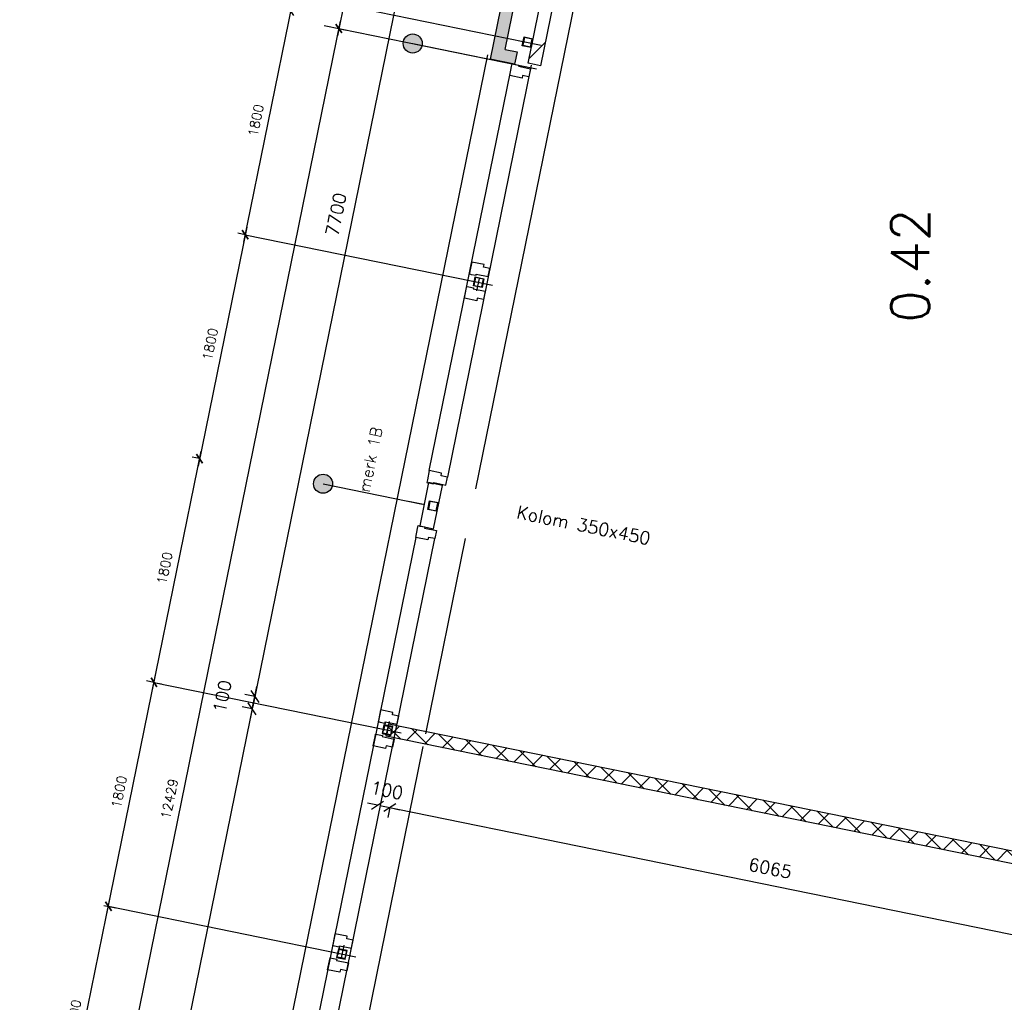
# Model space of a CAD drawing. Extents: x -84256 to 172857, y -58817 to 112048.
# Tile 3 of 90: x -83523 to -75763, y -51075 to -43332. Entities that reach past the tile are written whole.
import ezdxf

# ---------------------------------------------------------------- set-up
doc = ezdxf.new("R2010")
doc.units = 0
doc.header["$LTSCALE"] = 50
doc.header["$MEASUREMENT"] = 0
doc.header["$PDMODE"] = 3
doc.header["$PDSIZE"] = 0.001
doc.layers.get('0').update_dxf_attribs({"linetype": 'CONTINUOUS'})
doc.layers.get('DEFPOINTS').update_dxf_attribs({"linetype": 'CONTINUOUS'})
for name, color, linetype in [('A--A21--_F123-', 9, 'CONTINUOUS'), ('A--A22--_F123-', 9, 'CONTINUOUS'), ('A--A28--_F-2--', 7, 'CONTINUOUS'), ('A--L21--', 3, 'CONTINUOUS'), ('A--L21--_F-2--', 7, 'CONTINUOUS'), ('A--L21A3_BUITENWAND', 3, 'CONTINUOUS'), ('A--L22--_F-2--', 7, 'CONTINUOUS'), ('A--L28--', 7, 'CONTINUOUS'), ('A--L28--_F-2--', 7, 'CONTINUOUS'), ('A--L31--', 2, 'CONTINUOUS'), ('A--L31--_F123-', 7, 'CONTINUOUS'), ('A--L3A1_VPORTS', 1, 'CONTINUOUS'), ('A--M$1A-_F123-', 1, 'CONTINUOUS'), ('A--T$1A-25_TEKST', 2, 'CONTINUOUS'), ('A--T$1A-_F123-_RN', 4, 'CONTINUOUS'), ('TEKST_KOZIJNMERK', 10, 'CONTINUOUS'), ('X--LR---_CP', 7, 'CONTINUOUS')]:
    doc.layers.add(name, color=color, linetype=linetype)
doc.styles.add('ALFA-0_25', font='ROMANS')
doc.styles.add('B-01', font='SIMPLEX.SHX', dxfattribs={"width": 0.8, "height": 4.5})
doc.styles.add('HIEMSTRA', font='romans.shx')
doc.dimstyles.get("Standard").update_dxf_attribs({"dimscale": 40, "dimtxt": 2.5, "dimasz": 2, "dimexe": 0.3, "dimexo": 0.3, "dimgap": 2, "dimtad": 0, "dimdec": 0, "dimzin": 0, "dimdsep": 46, "dimtxsty": 'HIEMSTRA', "dimblk1": 'OBLIQUE', "dimblk2": 'OBLIQUE', "dimsah": 1, "dimcen": -0.09, "dimdle": 0.3, "dimse1": 1, "dimclrd": 2, "dimclre": 2, "dimclrt": 3, "dimadec": 0, "dimazin": 0, "dimtfac": 1, "dimtdec": 4, "dimtix": 1, "dimtmove": 0, "dimatfit": 3, "dimldrblk": 'OBLIQUE', "dimfxl": 1, "dimtvp": 625, "dimtolj": 1, "dimtzin": 0, "dimarcsym": 0})
doc.dimstyles.new('STANDARD$0', dxfattribs={"dimscale": 50, "dimtxt": 2.5, "dimasz": 2, "dimexe": 2, "dimexo": 0, "dimgap": 2, "dimtad": 1, "dimdec": 0, "dimzin": 0, "dimdsep": 46, "dimtxsty": 'ALFA-0_25', "dimblk1": 'OBLIQUE', "dimblk2": 'OBLIQUE', "dimsah": 1, "dimcen": -3, "dimdle": 2, "dimclrd": 1, "dimclre": 1, "dimclrt": 2, "dimadec": 0, "dimazin": 0, "dimtfac": 0.666667, "dimtofl": 0, "dimtmove": 2, "dimatfit": 3, "dimldrblk": 'OBLIQUE', "dimfxl": 1, "dimtvp": 0.833333, "dimtolj": 1, "dimtzin": 0, "dimarcsym": 0})

# ---------------------------------------------------------------- blocks, each defined once
blk = doc.blocks.new('*U743')
at = {"layer": 'A--A21--_F123-', "color": 2, "linetype": 'Continuous'}
for points in [[(0, 0), (-39, 59), (-644.8, -3165.5), (-703.8, -3204.5)], [(-644.8, -3165.5), (-585.8, -3126.5), (0, 0), (39, -59)]]:
    blk.add_solid(points, dxfattribs=at)
at = {"layer": 'A--L21--_F-2--', "color": 3, "linetype": 'Continuous'}
for points in [[(-39, 59), (-39, 59), (-703.8, -3204.5), (-703.8, -3204.5)], [(-39, 59), (-39, 59), (-703.8, -3204.5), (-703.8, -3204.5)], [(-585.8, -3126.5), (-585.8, -3126.5), (39, -59), (39, -59)], [(-585.8, -3126.5), (-585.8, -3126.5), (39, -59), (39, -59)]]:
    blk.add_lwpolyline(points, dxfattribs=at)
blk = doc.blocks.new('*U702')
at = {"layer": 'A--A22--_F123-'}
h = blk.add_hatch(dxfattribs=at)
h.set_pattern_fill('ALFAKRS', color=256, scale=120, style=0, pattern_type=2)
h.set_pattern_definition([(45, (-11252.56, -16955.45), (-84.8528, 84.8528), []), (135, (-11252.56, -16955.45), (-84.8528, -84.8528), [])])
h.paths.add_polyline_path([(0, 0), (10, 49), (6087.2, -1188.9), (6126.2, -1247.9), (6165.2, -1306.9), (-10, -49)])
at = {"layer": 'A--L22--_F-2--', "color": 2, "linetype": 'Continuous'}
for points in [[(6165.2, -1306.9), (6165.2, -1306.9), (-10, -49), (0, 0)], [(0, 0), (10, 49), (6087.2, -1188.9), (6087.2, -1188.9)]]:
    blk.add_lwpolyline(points, dxfattribs=at)
blk = doc.blocks.new('*U784')
at = {"layer": 'A--A22--_F123-'}
h = blk.add_hatch(dxfattribs=at)
h.set_pattern_fill('ALFALINE', color=256, scale=300, style=0, pattern_type=2)
h.set_pattern_definition([(45, (-12884.83, -24532.6), (-212.132, 212.132), [])])
h.paths.add_polyline_path([(0, 0), (49, -10), (-426.3, -2343.1), (-475.3, -2333.1), (-524.2, -2323.1), (-49, 10)])
at = {"layer": 'A--L22--_F-2--', "color": 3, "linetype": 'Continuous'}
for points in [[(-475.3, -2333.1), (-524.2, -2323.1), (-49, 10), (0, 0)], [(0, 0), (49, -10), (-426.3, -2343.1), (-475.3, -2333.1)]]:
    blk.add_lwpolyline(points, dxfattribs=at)
blk = doc.blocks.new('*U781')
at = {"layer": 'A--A21--_F123-', "color": 2, "linetype": 'Continuous'}
for points in [[(0, 0), (-10, -49), (-143.6, 29.2), (-202.5, -9.8)], [(-143.6, 29.2), (-84.6, 68.3), (0, 0), (10, 49)]]:
    blk.add_solid(points, dxfattribs=at)
at = {"layer": 'A--L21--_F-2--', "color": 3, "linetype": 'Continuous'}
for points in [[(0, 0), (-10, -49), (-202.5, -9.8), (-202.5, -9.8)], [(0, 0), (-10, -49), (-202.5, -9.8), (-202.5, -9.8)], [(-84.6, 68.3), (-84.6, 68.3), (10, 49), (0, 0)], [(-84.6, 68.3), (-84.6, 68.3), (10, 49), (0, 0)]]:
    blk.add_lwpolyline(points, dxfattribs=at)
blk = doc.blocks.new('_OBLIQUE')
at = {"color": 0, "linetype": 'ByBlock'}
blk.add_line((-0.5, -0.5), (0.5, 0.5), dxfattribs=at)
blk = doc.blocks.new('*D714')
at = {"color": 2, "linetype": 'ByBlock', "transparency": 16777216}
for p, q in [((11758.6, 24843.7), (10189.7, 17141.8)), ((11742.6, 24765.3), (11664.2, 24781.2)), ((10205.7, 17220.2), (10127.3, 17236.2))]:
    blk.add_line(p, q, dxfattribs=at)
at = {"layer": 'DEFPOINTS', "color": 0, "linetype": 'ByBlock', "transparency": 16777216}
for p in [(11742.6, 24765.3), (10205.7, 17220.2), (10205.7, 17220.2)]:
    blk.add_point(p, dxfattribs=at)
at = {"color": 2, "linetype": 'ByBlock', "transparency": 16777216, "xscale": 80, "yscale": 80, "zscale": 80}
for p, rotation in [((11742.6, 24765.3), 78.48629033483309), ((10205.7, 17220.2), 258.4862903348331)]:
    blk.add_blockref('_OBLIQUE', p, dxfattribs=dict(at, rotation=rotation))
at = {"color": 3, "linetype": 'ByBlock', "transparency": 16777216, "insert": (10846.8, 21018.7), "char_height": 100, "attachment_point": 5, "rotation": 78.48629, "style": 'HIEMSTRA'}
blk.add_mtext('\\A1;7700', dxfattribs=at)
blk = doc.blocks.new('*D715')
at = {"color": 2, "linetype": 'ByBlock', "transparency": 16777216}
for p, q in [((10205.7, 17220.2), (10127.3, 17236.2)), ((10205.7, 17220.2), (10221.6, 17298.6)), ((10185.7, 17122.2), (10205.7, 17220.2)), ((10185.7, 17122.2), (10107.3, 17138.2)), ((10185.7, 17122.2), (10169.7, 17043.8))]:
    blk.add_line(p, q, dxfattribs=at)
at = {"layer": 'DEFPOINTS', "color": 0, "linetype": 'ByBlock', "transparency": 16777216}
for p in [(10205.7, 17220.2), (10205.7, 17220.2), (10185.7, 17122.2)]:
    blk.add_point(p, dxfattribs=at)
at = {"color": 2, "linetype": 'ByBlock', "transparency": 16777216, "xscale": 80, "yscale": 80, "zscale": 80}
for p, rotation in [((10205.7, 17220.2), 258.4862903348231), ((10185.7, 17122.2), 78.48629033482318)]:
    blk.add_blockref('_OBLIQUE', p, dxfattribs=dict(at, rotation=rotation))
at = {"color": 3, "linetype": 'ByBlock', "transparency": 16777216, "insert": (9950.7, 17221.1), "char_height": 100, "attachment_point": 5, "rotation": 78.48629, "style": 'HIEMSTRA'}
blk.add_mtext('\\A1;100', dxfattribs=at)
blk = doc.blocks.new('*D716')
at = {"color": 2, "linetype": 'ByBlock', "transparency": 16777216}
for p, q in [((10201.7, 17200.6), (8784.7, 10244.6)), ((10185.7, 17122.2), (10107.3, 17138.2)), ((8800.7, 10323), (8879.1, 10307))]:
    blk.add_line(p, q, dxfattribs=at)
at = {"layer": 'DEFPOINTS', "color": 0, "linetype": 'ByBlock', "transparency": 16777216}
for p in [(10185.7, 17122.2), (8800.7, 10323), (8800.7, 10323)]:
    blk.add_point(p, dxfattribs=at)
at = {"color": 2, "linetype": 'ByBlock', "transparency": 16777216, "xscale": 80, "yscale": 80, "zscale": 80}
for p, rotation in [((10185.7, 17122.2), 78.48629033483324), ((8800.7, 10323), 258.4862903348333)]:
    blk.add_blockref('_OBLIQUE', p, dxfattribs=dict(at, rotation=rotation))
at = {"color": 3, "linetype": 'ByBlock', "transparency": 16777216, "insert": (9365.8, 13748.6), "char_height": 100, "attachment_point": 5, "rotation": 78.48629, "style": 'HIEMSTRA'}
blk.add_mtext('\\A1;6939', dxfattribs=at)
blk = doc.blocks.new('*D732')
at = {"layer": 'A--M$1A-_F123-', "color": 2, "linetype": 'Continuous', "lineweight": -2, "transparency": 16777216}
for p, q in [((11191.9, 16360.3), (17291.7, 15117.8)), ((11270.3, 16344.4), (11254.3, 16266)), ((17213.3, 15133.8), (17197.3, 15055.4))]:
    blk.add_line(p, q, dxfattribs=at)
at = {"layer": 'DEFPOINTS', "color": 0, "linetype": 'Continuous', "transparency": 16777216}
for p in [(11270.3, 16344.4), (17213.3, 15133.8), (17213.3, 15133.8)]:
    blk.add_point(p, dxfattribs=at)
at = {"layer": 'A--M$1A-_F123-', "color": 2, "linetype": 'Continuous', "lineweight": -2, "transparency": 16777216, "xscale": 80, "yscale": 80, "zscale": 80}
for p, rotation in [((11270.3, 16344.4), 168.4862903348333), ((17213.3, 15133.8), 348.4862903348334)]:
    blk.add_blockref('_OBLIQUE', p, dxfattribs=dict(at, rotation=rotation))
at = {"layer": 'A--M$1A-_F123-', "color": 3, "linetype": 'Continuous', "transparency": 16777216, "insert": (14267.7, 15866.5), "char_height": 100, "attachment_point": 5, "rotation": 348.48629, "style": 'HIEMSTRA'}
blk.add_mtext('\\A1;6065', dxfattribs=at)
blk = doc.blocks.new('*D733')
at = {"layer": 'A--M$1A-_F123-', "color": 2, "linetype": 'Continuous', "lineweight": -2, "transparency": 16777216}
for p, q in [((11172.3, 16364.3), (11093.9, 16380.3)), ((11270.3, 16344.4), (11348.7, 16328.4))]:
    blk.add_line(p, q, dxfattribs=at)
at = {"layer": 'DEFPOINTS', "color": 0, "linetype": 'Continuous', "transparency": 16777216}
for p in [(11172.3, 16364.3), (11172.3, 16364.3), (11270.3, 16344.4)]:
    blk.add_point(p, dxfattribs=at)
at = {"layer": 'A--M$1A-_F123-', "color": 2, "linetype": 'Continuous', "lineweight": -2, "transparency": 16777216, "xscale": 80, "yscale": 80, "zscale": 80}
for p, rotation in [((11172.3, 16364.3), 348.4862903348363), ((11270.3, 16344.4), 168.4862903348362)]:
    blk.add_blockref('_OBLIQUE', p, dxfattribs=dict(at, rotation=rotation))
at = {"layer": 'A--M$1A-_F123-', "color": 3, "linetype": 'Continuous', "transparency": 16777216, "insert": (11247.3, 16481.7), "char_height": 100, "attachment_point": 5, "rotation": 348.48629, "style": 'HIEMSTRA'}
blk.add_mtext('\\A1;100', dxfattribs=at)
blk = doc.blocks.new('Q020607-')
at = {"layer": 'A--A28--_F-2--', "color": 3}
for points in [[(-31.4, 31.5), (-35, -34.9), (-35, 35.1)], [(-31.4, 31.5), (-35, 35.1), (35, 35.1)], [(-31.4, 31.5), (-31.4, -31.3), (-35, -34.9)], [(35, 35.1), (31.4, 31.5), (-31.4, 31.5)], [(35, 35.1), (35, -34.9), (31.4, 31.5)], [(35, -34.9), (31.4, -31.3), (31.4, 31.5)], [(35, -34.9), (-35, -34.9), (-31.4, -31.3)], [(35, -34.9), (-31.4, -31.3), (31.4, -31.3)]]:
    blk.add_solid(points, dxfattribs=at)
at = {"layer": 'A--L28--_F-2--', "color": 3, "linetype": 'Continuous'}
blk.add_lwpolyline([(-35, -34.9), (-31.4, -31.3), (-31.4, 31.5), (31.4, 31.5), (31.4, -31.3), (-31.4, -31.3), (-35, -34.9), (35, -34.9), (35, 35.1), (-35, 35.1)], close=True, dxfattribs=at)
at = {"layer": 'X--LR---_CP', "color": 4, "linetype": 'Continuous'}
for p in [(-35, 0.1), (0, 0), (35, 0.1)]:
    blk.add_point(p, dxfattribs=at)
blk = doc.blocks.new('*D761')
at = {"layer": 'A--M$1A-_F123-', "color": 1, "linetype": 'Continuous', "lineweight": -2, "transparency": 16777216}
for p, q in [((8681.2, 13744.6), (9064.5, 15625.9)), ((9017.5, 15574.3), (9111.3, 15555.2)), ((8658.2, 13810.5), (8752, 13791.4))]:
    blk.add_line(p, q, dxfattribs=at)
at = {"layer": 'DEFPOINTS', "color": 0, "linetype": 'Continuous', "transparency": 16777216}
for p in [(9017.5, 15574.3), (9052.5, 15567.1), (8658.2, 13810.5)]:
    blk.add_point(p, dxfattribs=at)
at = {"layer": 'A--M$1A-_F123-', "color": 1, "linetype": 'Continuous', "lineweight": -2, "transparency": 16777216, "xscale": 60, "yscale": 60, "zscale": 60}
for p, rotation in [((9052.5, 15567.1), 78.48629033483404), ((8693.2, 13803.4), 258.4862903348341)]:
    blk.add_blockref('_OBLIQUE', p, dxfattribs=dict(at, rotation=rotation))
at = {"layer": 'A--M$1A-_F123-', "color": 2, "linetype": 'Continuous', "transparency": 16777216, "insert": (8777.3, 14704.7), "char_height": 75, "attachment_point": 5, "rotation": 78.48629, "style": 'ALFA-0_25'}
blk.add_mtext('\\A1;1800', dxfattribs=at)
blk = doc.blocks.new('*D762')
at = {"layer": 'A--M$1A-_F123-', "color": 1, "linetype": 'Continuous', "lineweight": -2, "transparency": 16777216}
for p, q in [((9040.5, 15508.3), (9423.8, 17389.7)), ((9411.8, 17330.9), (9470.6, 17318.9)), ((9052.5, 15567.1), (9111.3, 15555.2))]:
    blk.add_line(p, q, dxfattribs=at)
at = {"layer": 'DEFPOINTS', "color": 0, "linetype": 'Continuous', "transparency": 16777216}
for p in [(9411.8, 17330.9), (9411.8, 17330.9), (9052.5, 15567.1)]:
    blk.add_point(p, dxfattribs=at)
at = {"layer": 'A--M$1A-_F123-', "color": 1, "linetype": 'Continuous', "lineweight": -2, "transparency": 16777216, "xscale": 60, "yscale": 60, "zscale": 60}
for p, rotation in [((9411.8, 17330.9), 78.48629033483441), ((9052.5, 15567.1), 258.4862903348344)]:
    blk.add_blockref('_OBLIQUE', p, dxfattribs=dict(at, rotation=rotation))
at = {"layer": 'A--M$1A-_F123-', "color": 2, "linetype": 'Continuous', "transparency": 16777216, "insert": (9136.6, 16468.5), "char_height": 75, "attachment_point": 5, "rotation": 78.48629, "style": 'ALFA-0_25'}
blk.add_mtext('\\A1;1800', dxfattribs=at)
blk = doc.blocks.new('*D763')
at = {"layer": 'A--M$1A-_F123-', "color": 1, "linetype": 'Continuous', "lineweight": -2, "transparency": 16777216}
for p, q in [((9399.8, 17272.1), (9783.1, 19153.5)), ((9771.1, 19094.7), (9712.3, 19106.7)), ((9411.8, 17330.9), (9353, 17342.9))]:
    blk.add_line(p, q, dxfattribs=at)
at = {"layer": 'DEFPOINTS', "color": 0, "linetype": 'Continuous', "transparency": 16777216}
for p in [(9771.1, 19094.7), (9771.1, 19094.7), (9411.8, 17330.9)]:
    blk.add_point(p, dxfattribs=at)
at = {"layer": 'A--M$1A-_F123-', "color": 1, "linetype": 'Continuous', "lineweight": -2, "transparency": 16777216, "xscale": 60, "yscale": 60, "zscale": 60}
for p, rotation in [((9771.1, 19094.7), 78.48629033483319), ((9411.8, 17330.9), 258.4862903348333)]:
    blk.add_blockref('_OBLIQUE', p, dxfattribs=dict(at, rotation=rotation))
at = {"layer": 'A--M$1A-_F123-', "color": 2, "linetype": 'Continuous', "transparency": 16777216, "insert": (9495.9, 18232.3), "char_height": 75, "attachment_point": 5, "rotation": 78.48629, "style": 'ALFA-0_25'}
blk.add_mtext('\\A1;1800', dxfattribs=at)
blk = doc.blocks.new('*D764')
at = {"layer": 'A--M$1A-_F123-', "color": 1, "linetype": 'Continuous', "lineweight": -2, "transparency": 16777216}
for p, q in [((10142.3, 20917.3), (9759.1, 19035.9)), ((10130.4, 20858.5), (10071.6, 20870.4)), ((9771.1, 19094.7), (9712.3, 19106.7))]:
    blk.add_line(p, q, dxfattribs=at)
at = {"layer": 'DEFPOINTS', "color": 0, "linetype": 'Continuous', "transparency": 16777216}
for p in [(10130.4, 20858.5), (9771.1, 19094.7), (9771.1, 19094.7)]:
    blk.add_point(p, dxfattribs=at)
at = {"layer": 'A--M$1A-_F123-', "color": 1, "linetype": 'Continuous', "lineweight": -2, "transparency": 16777216, "xscale": 60, "yscale": 60, "zscale": 60}
for p, rotation in [((10130.4, 20858.5), 78.48629033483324), ((9771.1, 19094.7), 258.4862903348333)]:
    blk.add_blockref('_OBLIQUE', p, dxfattribs=dict(at, rotation=rotation))
at = {"layer": 'A--M$1A-_F123-', "color": 2, "linetype": 'Continuous', "transparency": 16777216, "insert": (9855.2, 19996), "char_height": 75, "attachment_point": 5, "rotation": 78.48629, "style": 'ALFA-0_25'}
blk.add_mtext('\\A1;1800', dxfattribs=at)
blk = doc.blocks.new('*D765')
at = {"layer": 'A--M$1A-_F123-', "color": 1, "linetype": 'Continuous', "lineweight": -2, "transparency": 16777216}
for p, q in [((10501.6, 22681), (10118.4, 20799.7)), ((10489.6, 22622.2), (10430.9, 22634.2)), ((10130.4, 20858.5), (10071.6, 20870.4))]:
    blk.add_line(p, q, dxfattribs=at)
at = {"layer": 'DEFPOINTS', "color": 0, "linetype": 'Continuous', "transparency": 16777216}
for p in [(10489.6, 22622.2), (10130.4, 20858.5), (10130.4, 20858.5)]:
    blk.add_point(p, dxfattribs=at)
at = {"layer": 'A--M$1A-_F123-', "color": 1, "linetype": 'Continuous', "lineweight": -2, "transparency": 16777216, "xscale": 60, "yscale": 60, "zscale": 60}
for p, rotation in [((10489.6, 22622.2), 78.48629033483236), ((10130.4, 20858.5), 258.4862903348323)]:
    blk.add_blockref('_OBLIQUE', p, dxfattribs=dict(at, rotation=rotation))
at = {"layer": 'A--M$1A-_F123-', "color": 2, "linetype": 'Continuous', "transparency": 16777216, "insert": (10214.5, 21759.8), "char_height": 75, "attachment_point": 5, "rotation": 78.48629, "style": 'ALFA-0_25'}
blk.add_mtext('\\A1;1800', dxfattribs=at)
blk = doc.blocks.new('*D782')
at = {"layer": 'A--M$1A-_F123-', "color": 1, "linetype": 'Continuous', "lineweight": -2, "transparency": 16777216}
for p, q in [((10919.5, 22728.6), (10857.6, 22424.8)), ((10901.2, 22671.1), (10966.3, 22657.8)), ((10863.3, 22484.9), (10928.4, 22471.6))]:
    blk.add_line(p, q, dxfattribs=at)
at = {"layer": 'DEFPOINTS', "color": 0, "linetype": 'Continuous', "transparency": 16777216}
for p in [(10901.2, 22671.1), (10863.3, 22484.9), (10869.6, 22483.6)]:
    blk.add_point(p, dxfattribs=at)
at = {"layer": 'A--M$1A-_F123-', "color": 1, "linetype": 'Continuous', "lineweight": -2, "transparency": 16777216, "xscale": 60, "yscale": 60, "zscale": 60}
for p, rotation in [((10907.5, 22669.8), 78.48629033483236), ((10869.6, 22483.6), 258.4862903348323)]:
    blk.add_blockref('_OBLIQUE', p, dxfattribs=dict(at, rotation=rotation))
at = {"layer": 'A--M$1A-_F123-', "color": 2, "linetype": 'Continuous', "transparency": 16777216, "insert": (10864.9, 22820.5), "char_height": 75, "attachment_point": 5, "rotation": 78.48629, "style": 'ALFA-0_25'}
blk.add_mtext('\\A1;190', dxfattribs=at)
blk = doc.blocks.new('*D783')
at = {"layer": 'A--M$1A-_F123-', "color": 1, "linetype": 'Continuous', "lineweight": -2, "transparency": 16777216}
for p, q in [((8376.9, 10246.3), (10881.6, 22542.4)), ((10859.3, 22485.7), (10928.4, 22471.6)), ((8378.5, 10307.2), (8447.6, 10293.1))]:
    blk.add_line(p, q, dxfattribs=at)
at = {"layer": 'DEFPOINTS', "color": 0, "linetype": 'Continuous', "transparency": 16777216}
for p in [(10859.3, 22485.7), (10869.6, 22483.6), (8378.5, 10307.2)]:
    blk.add_point(p, dxfattribs=at)
at = {"layer": 'A--M$1A-_F123-', "color": 1, "linetype": 'Continuous', "lineweight": -2, "transparency": 16777216, "xscale": 60, "yscale": 60, "zscale": 60}
for p, rotation in [((10869.6, 22483.6), 78.48629033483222), ((8388.8, 10305.1), 258.4862903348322)]:
    blk.add_blockref('_OBLIQUE', p, dxfattribs=dict(at, rotation=rotation))
at = {"layer": 'A--M$1A-_F123-', "color": 2, "linetype": 'Continuous', "transparency": 16777216, "insert": (9533.7, 16413.8), "char_height": 75, "attachment_point": 5, "rotation": 78.48629, "style": 'ALFA-0_25'}
blk.add_mtext('\\A1;12429', dxfattribs=at)
blk = doc.blocks.new('DILATATIEVOEG')
at = {"layer": 'A--L21A3_BUITENWAND', "linetype": 'Continuous'}
h = blk.add_hatch(color=256, dxfattribs=at)
edge = h.paths.add_edge_path()
edge.add_arc((-800, 0), 75, 0, 360)
blk.add_line((-800, 0), (0, 0), dxfattribs=at)
blk.add_circle((-800, 0), 75, dxfattribs=at)
at = {"layer": 'X--LR---_CP', "linetype": 'Continuous'}
blk.add_point((0, 0), dxfattribs=at)
blk = doc.blocks.new('A$C33947343')
at = {"layer": 'A--L21--', "linetype": 'Continuous'}
for p, q in [((2001.6, -7702), (1988.4, -7766.7)), ((2034.4, -7691.3), (2014.4, -7789.3)), ((1642.3, -9465.8), (1629.2, -9530.4)), ((1675.1, -9455.1), (1655.2, -9553.1))]:
    blk.add_line(p, q, dxfattribs=at)
at = {"layer": 'A--L21--'}
for points in [[(3860.8, -225.2), (2713, -5859.7)], [(2633.2, -6251.4), (2319.8, -7790.3)], [(2299.8, -7888.3), (1635.2, -11150.8)]]:
    blk.add_lwpolyline(points, dxfattribs=at)
at = {"layer": 'A--L21--', "color": 4, "linetype": 'Continuous', "elevation": 1}
blk.add_lwpolyline([(2343.6, -5809.7), (2274, -6151.4), (2383.7, -6173.8), (2453.3, -5832)], close=True, dxfattribs=at)
at = {"layer": 'A--L31--', "color": 2, "linetype": 'Continuous'}
for points in [[(3147.6, -2548.6), (3134.7, -2612.3), (3084.7, -2602.1), (3080.5, -2622.7), (2983.5, -2602.9), (2998.1, -2531.4), (3002.5, -2509.8), (3017.2, -2512.8), (3055.4, -2520.6), (3053.6, -2529.4)], [(2813.9, -4186.9), (2826.9, -4123.2), (2776.9, -4113), (2781.1, -4092.5), (2684.1, -4072.7), (2669.6, -4144.2), (2665.2, -4165.8), (2679.9, -4168.8), (2718.1, -4176.6), (2719.9, -4167.7)], [(2790.4, -4302.6), (2777.4, -4366.3), (2727.4, -4356.1), (2723.2, -4376.6), (2626.2, -4356.9), (2640.8, -4285.3), (2645.2, -4263.8), (2659.9, -4266.8), (2698.1, -4274.6), (2696.3, -4283.4)], [(2479.3, -5829.4), (2492.3, -5765.7), (2442.3, -5755.6), (2446.5, -5735), (2349.5, -5715.3), (2334.9, -5786.8), (2330.6, -5808.4), (2345.3, -5811.3), (2383.5, -5819.1), (2385.3, -5810.3)], [(2406.4, -6187.6), (2393.4, -6251.3), (2343.4, -6241.1), (2339.2, -6261.7), (2242.2, -6241.9), (2256.8, -6170.3), (2261.2, -6148.8), (2275.9, -6151.8), (2314.1, -6159.6), (2312.3, -6168.4)], [(2095.4, -7714.4), (2108.3, -7650.8), (2058.3, -7640.6), (2062.5, -7620), (1965.5, -7600.3), (1951, -7671.8), (1946.6, -7693.4), (1961.3, -7696.3), (1999.5, -7704.1), (2001.3, -7695.3)], [(2071.8, -7830.1), (2058.8, -7893.8), (2008.9, -7883.6), (2004.7, -7904.2), (1907.7, -7884.4), (1922.2, -7812.9), (1926.6, -7791.3), (1941.3, -7794.4), (1979.5, -7802.1), (1977.7, -7811)], [(1736.1, -9478.2), (1749, -9414.5), (1699.1, -9404.4), (1703.2, -9383.8), (1606.2, -9364), (1591.7, -9435.6), (1587.3, -9457.1), (1602, -9460.1), (1640.2, -9467.9), (1642, -9459.1)], [(1712.5, -9593.9), (1699.6, -9657.6), (1649.6, -9647.4), (1645.4, -9668), (1548.4, -9648.2), (1563, -9576.7), (1567.4, -9555.1), (1582, -9558.1), (1620.3, -9565.9), (1618.5, -9574.7)]]:
    blk.add_lwpolyline(points, close=True, dxfattribs=at)
at = {"layer": 'A--L31--_F123-', "color": 1, "linetype": 'Continuous'}
for p, q in [((2807.4, -2440.5), (216.3, -15160.5)), ((3153.4, -2520.2), (2492.3, -5765.7)), ((2349.5, -5715.3), (2989.3, -2574.5)), ((2186.8, -5956.3), (2304.4, -5980.3)), ((2242.2, -6241.9), (467.2, -14955.5)), ((650.9, -14805.5), (2393.4, -6251.3))]:
    blk.add_line(p, q, dxfattribs=at)
at = {"layer": 'A--M$1A-_F123-', "linetype": 'Continuous'}
for p, q in [((1559, -2021.9), (3232.4, -2362.7)), ((1521.1, -2208.1), (3194.5, -2548.9)), ((898.2, -3856.9), (2847.2, -4253.9)), ((2725.2, -4300), (2745.2, -4202)), ((179.7, -7384.5), (2128.6, -7781.5)), ((-179.6, -9148.2), (1769.3, -9545.2))]:
    blk.add_line(p, q, dxfattribs=at)
at = {"layer": 'A--L21--', "linetype": 'Continuous'}
for name, p in [('*U743', (3532.5, 730.1)), ('*U784', (3652.7, -182.8)), ('*U781', (3031.2, -2464.6)), ('*U702', (2020.4, -7759.9))]:
    blk.add_blockref(name, p, dxfattribs=at)
at = {"layer": 'A--L21A3_BUITENWAND', "color": 1, "rotation": 348.4862903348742}
for p in [(3002.4, -2509.8), (2295.9, -5978.6)]:
    blk.add_blockref('DILATATIEVOEG', p, dxfattribs=at)
at = {"layer": 'A--L28--', "xscale": -1, "rotation": 78.48629033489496}
for p in [(3123.8, -2339.9), (2738.6, -4231.1), (2379.3, -5994.9)]:
    blk.add_blockref('Q020607-', p, dxfattribs=at)
at = {"layer": 'A--L28--', "rotation": 78.486290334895}
for p in [(2019.8, -7760), (1660.5, -9523.8)]:
    blk.add_blockref('Q020607-', p, dxfattribs=at)
at = {"layer": 'A--T$1A-25_TEKST', "style": 'B-01'}
blk.add_text('Kolom 350x450', height=100, rotation=348.47958, dxfattribs=at).set_placement((3030.5, -6088.3))
at = {"layer": 'A--T$1A-_F123-_RN', "style": 'ALFA-0_25'}
blk.add_text('0.42', height=300, rotation=90, dxfattribs=at).set_placement((6289.6, -4550.6))
at = {"layer": 'TEKST_KOZIJNMERK', "style": 'HIEMSTRA'}
blk.add_text('merk 1B', height=90, rotation=78.486, dxfattribs=at).set_placement((1877.1, -5893.3))
at = {"layer": 'A--M$1A-_F123-', "linetype": 'Continuous'}
for p1, p2, picture, middle in [((2510.5, 49.9), (973.5, -7495.1), '*D714', (1614.6, -3696.7)), ((953.6, -7593.1), (973.5, -7495.1), '*D715', (718.6, -7494.2)), ((953.6, -7593.1), (-431.4, -14392.4), '*D716', (133.7, -10966.8))]:
    dim = blk.add_aligned_dim(p1=p1, p2=p2, distance=0, dimstyle='Standard', dxfattribs=at)
    dim.commit()
    dim.dimension.update_dxf_attribs({"geometry": picture, "text_midpoint": middle, "insert": (-9232.1, -24715.4)})
dim = blk.add_linear_dim(base=(1637.5, -2231.8), p1=(1669.1, -2044.3), p2=(1631.2, -2230.5), angle=258.48629, dimstyle='STANDARD$0', override={"dimscale": 30}, dxfattribs=at)
dim.commit()
dim.dimension.update_dxf_attribs({"geometry": '*D782', "text_midpoint": (1632.8, -1894.9), "dimtype": 129, "insert": (-9232.1, -24715.4)})
for p1, p2, distance, override, picture, middle in [((1257.5, -2093.1), (898.2, -3856.9), 0, {"dimscale": 30}, '*D765', (982.3, -2955.6)), ((-853.6, -14408.2), (1627.2, -2229.7), -10.5, {"dimscale": 30}, '*D783', (301.6, -8301.5)), ((898.2, -3856.9), (538.9, -5620.7), 0, {"dimscale": 30}, '*D764', (623, -4719.3)), ((179.7, -7384.5), (538.9, -5620.7), 0, {"dimscale": 30}, '*D763', (263.8, -6483.1)), ((-179.6, -9148.2), (179.7, -7384.5), 0, {"dimscale": 30}, '*D762', (-95.5, -8246.9)), ((2038.2, -8371), (1940.2, -8351), 0, {"dimscale": 40, "dimexe": 0.3, "dimexo": 0.3, "dimtxsty": 'HIEMSTRA', "dimcen": 0.09, "dimdle": 0.3, "dimclrd": 2, "dimclre": 2, "dimclrt": 3, "dimtfac": 1, "dimtdec": 4, "dimtix": 1, "dimtvp": 625}, '*D733', (2015.1, -8233.6)), ((2038.2, -8371), (7981.1, -9581.6), 0, {"dimscale": 40, "dimtxsty": 'HIEMSTRA', "dimclrd": 2, "dimclre": 2, "dimclrt": 3, "dimtfac": 1}, '*D732', (5035.6, -8848.9)), ((-574, -10904.9), (-214.7, -9141.1), -35.8, {"dimscale": 30}, '*D761', (-454.8, -10010.7))]:
    dim = blk.add_aligned_dim(p1=p1, p2=p2, distance=distance, dimstyle='STANDARD$0', override=override, dxfattribs=at)
    dim.commit()
    dim.dimension.update_dxf_attribs({"geometry": picture, "text_midpoint": middle, "insert": (-9232.1, -24715.4)})

msp = doc.modelspace()

# ---------------------------------------------------------------- block references
at = {"layer": 'A--L3A1_VPORTS'}
msp.add_blockref('A$C33947343', (-82644.2, -41169.9), dxfattribs=at)

doc.saveas('drawing.dxf')
